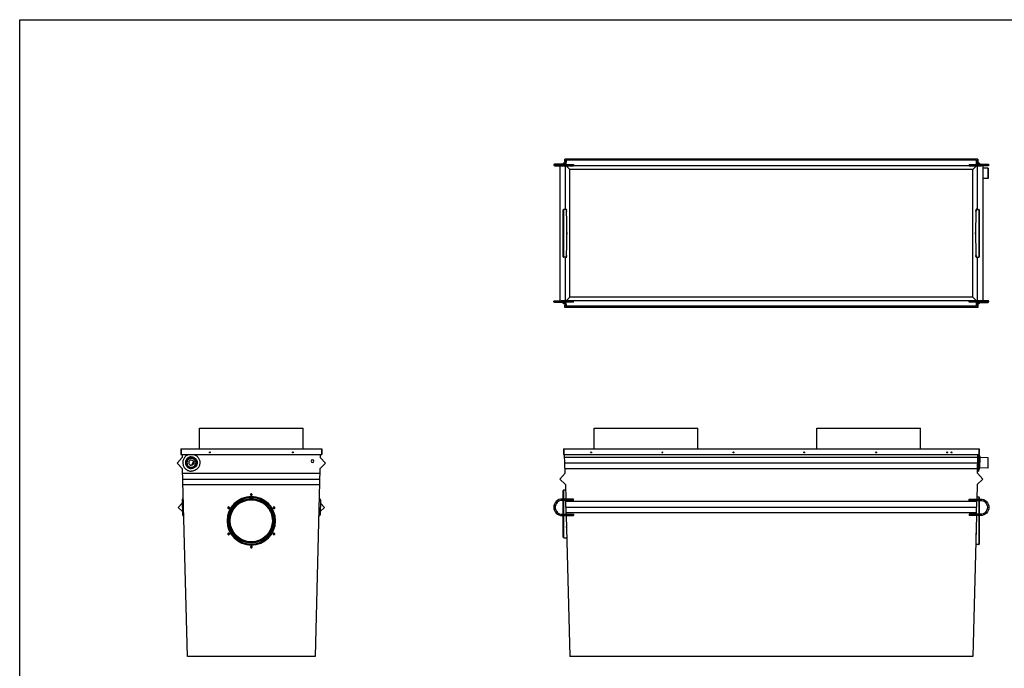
# Model space of a CAD drawing. Header units: millimetres. Extents: x 0 to 559, y 0 to 432.
# Tile 2 of 3: x 0 to 356, y 197 to 432. Entities that reach past the tile are written whole.
import ezdxf

# ---------------------------------------------------------------- set-up
doc = ezdxf.new("R2010")
doc.units = ezdxf.units.MM
doc.header["$LTSCALE"] = 30.734
doc.layers.get('0').update_dxf_attribs({"linetype": 'CONTINUOUS'})
doc.layers.add('AXES_REF', color=7, linetype='CONTINUOUS')

msp = doc.modelspace()

# ---------------------------------------------------------------- linework, layer by layer
at = {"color": 7, "linetype": 'Continuous'}
for p, q in [((0, 0), (0, 431.8)), ((0, 431.8), (558.8, 431.8)), ((197.08, 381.39), (197.02, 379.6)), ((197.12, 379.6), (197.08, 381.39)), ((346.31, 381.39), (197.08, 381.39)), ((197.5, 380.97), (197.45, 379.45)), ((197.54, 379.45), (197.5, 380.97)), ((345.9, 380.97), (197.5, 380.97)), ((345.86, 379.45), (345.9, 380.97)), ((345.9, 380.97), (345.94, 379.45)), ((346.27, 379.6), (346.31, 381.39)), ((346.31, 381.39), (346.37, 379.6)), ((195.28, 378.96), (195.28, 330.19)), ((195.89, 379.6), (195.72, 379.6)), ((196.07, 379.6), (195.89, 379.6)), ((197.46, 379.6), (196.07, 379.6)), ((196.07, 379.45), (200.2, 379.45)), ((196.07, 378.95), (200.2, 378.95)), ((196.7, 380.05), (196.55, 379.9)), ((196.55, 379.6), (196.55, 379.9)), ((196.7, 380.05), (197.04, 380.05)), ((196.7, 379.6), (196.7, 379.9)), ((196.7, 379.9), (197.03, 379.9)), ((197.28, 363.2), (197.28, 378.95)), ((197.57, 378.95), (198.91, 377.61)), ((198.91, 331.53), (198.91, 377.61)), ((344.49, 377.61), (198.91, 377.61)), ((200.2, 379.45), (200.2, 378.95)), ((343.2, 378.97), (200.2, 378.97)), ((343.2, 379.45), (347.32, 379.45)), ((343.2, 379.45), (343.2, 378.95)), ((343.2, 378.95), (347.32, 378.95)), ((345.83, 378.95), (344.49, 377.61)), ((344.49, 331.53), (344.49, 377.61)), ((347.32, 379.6), (345.94, 379.6)), ((346.11, 378.95), (346.11, 363.2)), ((346.35, 380.05), (346.7, 380.05)), ((346.36, 379.9), (346.7, 379.9)), ((346.85, 379.9), (346.7, 380.05)), ((346.7, 379.9), (346.7, 379.6)), ((346.85, 379.9), (346.85, 379.6)), ((347.32, 379.6), (347.5, 379.6)), ((347.5, 379.6), (347.67, 379.6)), ((348.11, 378.96), (348.11, 330.19)), ((196.5, 346.1), (196.5, 363.05)), ((346.82, 363.05), (346.82, 346.1)), ((197.65, 362.58), (197.65, 362.98)), ((197.69, 362.98), (197.65, 362.98)), ((197.65, 362.58), (197.69, 362.58)), ((345.67, 362.98), (345.64, 362.98)), ((345.64, 362.58), (345.67, 362.58)), ((345.67, 362.98), (345.67, 362.58)), ((197.28, 330.19), (197.28, 345.95)), ((197.65, 346.17), (197.65, 346.57)), ((197.69, 346.57), (197.65, 346.57)), ((197.65, 346.17), (197.69, 346.17)), ((345.67, 346.57), (345.64, 346.57)), ((345.64, 346.17), (345.67, 346.17)), ((345.67, 346.57), (345.67, 346.17)), ((346.11, 345.95), (346.11, 330.19)), ((197.57, 330.19), (198.91, 331.53)), ((344.49, 331.53), (198.91, 331.53)), ((345.83, 330.19), (344.49, 331.53)), ((195.89, 329.55), (195.72, 329.55)), ((196.07, 329.55), (195.89, 329.55)), ((200.2, 330.19), (196.07, 330.19)), ((200.2, 329.69), (196.07, 329.69)), ((196.07, 329.55), (197.46, 329.55)), ((196.55, 329.25), (196.55, 329.55)), ((196.55, 329.25), (196.7, 329.1)), ((196.7, 329.25), (196.7, 329.55)), ((197.03, 329.25), (196.7, 329.25)), ((197.04, 329.1), (196.7, 329.1)), ((197.02, 329.55), (197.08, 327.75)), ((197.08, 327.75), (197.12, 329.55)), ((346.31, 327.75), (197.08, 327.75)), ((197.45, 329.69), (197.5, 328.17)), ((197.5, 328.17), (197.54, 329.69)), ((345.9, 328.17), (197.5, 328.17)), ((200.2, 329.69), (200.2, 330.19)), ((343.2, 330.18), (200.2, 330.18)), ((347.32, 330.19), (343.2, 330.19)), ((343.2, 329.69), (343.2, 330.19)), ((347.32, 329.69), (343.2, 329.69)), ((345.9, 328.17), (345.86, 329.69)), ((345.94, 329.69), (345.9, 328.17)), ((345.94, 329.55), (347.32, 329.55)), ((346.31, 327.75), (346.27, 329.55)), ((346.37, 329.55), (346.31, 327.75)), ((346.7, 329.1), (346.35, 329.1)), ((346.7, 329.25), (346.36, 329.25)), ((346.7, 329.55), (346.7, 329.25)), ((346.7, 329.1), (346.85, 329.25)), ((346.85, 329.55), (346.85, 329.25)), ((347.32, 329.55), (347.5, 329.55)), ((347.5, 329.55), (347.67, 329.55)), ((58.24, 276.61), (58.24, 274.61)), ((58.24, 276.61), (109.19, 276.61)), ((58.24, 274.61), (109.19, 274.61)), ((58.39, 276.61), (58.39, 274.61)), ((58.77, 274.61), (58.79, 273.56)), ((108.67, 274.61), (108.64, 273.56)), ((109.04, 276.61), (109.04, 274.61)), ((109.19, 276.61), (109.19, 274.61)), ((196.55, 276.61), (196.55, 274.61)), ((196.55, 276.61), (346.85, 276.61)), ((196.55, 274.61), (346.85, 274.61)), ((196.7, 276.61), (196.7, 274.61)), ((197.17, 267.81), (196.99, 274.61)), ((346.22, 267.81), (346.4, 274.61)), ((346.7, 274.61), (346.55, 268.57)), ((346.7, 276.61), (346.7, 274.61)), ((346.76, 274.61), (347.07, 273.81)), ((346.85, 276.61), (346.85, 274.61)), ((56.9, 271.46), (58.79, 273.56)), ((58.9, 269.46), (56.9, 271.46)), ((110.54, 271.46), (108.53, 269.46)), ((108.64, 273.56), (110.54, 271.46)), ((346.37, 273.56), (197.02, 273.56)), ((346.31, 271.46), (197.08, 271.46)), ((347.07, 273.81), (346.96, 269.49)), ((60.68, 201.61), (58.9, 269.46)), ((58.94, 267.81), (108.49, 267.81)), ((108.53, 269.46), (106.76, 201.61)), ((195.28, 265.71), (197.17, 267.81)), ((346.26, 269.46), (197.13, 269.46)), ((348.11, 265.71), (346.22, 267.81)), ((346.24, 268.65), (346.55, 268.57)), ((346.55, 268.57), (346.96, 269.49)), ((59, 265.71), (108.44, 265.71)), ((59.05, 263.71), (108.38, 263.71)), ((197.28, 263.71), (195.28, 265.71)), ((197.28, 263.71), (197.42, 258.5)), ((346.11, 263.71), (345.98, 258.5)), ((346.11, 263.71), (348.11, 265.71)), ((196.5, 258.5), (196.5, 261.61)), ((197.33, 261.76), (196.65, 261.76)), ((57.32, 255.46), (58.73, 257.02)), ((58.69, 258.25), (58.84, 252.75)), ((108.74, 258.25), (108.6, 252.75)), ((108.71, 257.02), (110.12, 255.46)), ((200.2, 258.5), (196.07, 258.5)), ((200.2, 258), (196.07, 258)), ((196.5, 253), (196.5, 258)), ((197.56, 253), (197.43, 258)), ((345.95, 257.56), (197.44, 257.56)), ((200.2, 258), (200.2, 258.5)), ((343.2, 258.5), (347.32, 258.5)), ((343.2, 258), (343.2, 258.5)), ((343.2, 258), (347.32, 258)), ((345.83, 253), (345.96, 258)), ((346, 259.26), (346.67, 259.26)), ((346.82, 259.11), (346.82, 258.5)), ((346.82, 258), (346.82, 253)), ((58.81, 253.97), (57.32, 255.46)), ((110.12, 255.46), (108.63, 253.97)), ((196.07, 253), (200.2, 253)), ((345.9, 255.46), (197.5, 255.46)), ((345.84, 253.46), (197.55, 253.46)), ((200.2, 253), (200.2, 252.5)), ((347.32, 253), (343.2, 253)), ((343.2, 253), (343.2, 252.5)), ((196.07, 252.5), (200.2, 252.5)), ((196.5, 244.66), (196.5, 252.5)), ((197.57, 252.5), (198.91, 201.61)), ((347.32, 252.5), (343.2, 252.5)), ((345.82, 252.5), (344.49, 201.61)), ((346.82, 252.5), (346.82, 242.16)), ((197.65, 248.2), (197.65, 248.6)), ((197.69, 248.2), (197.65, 248.2)), ((345.64, 245.7), (345.67, 245.7)), ((345.67, 246.1), (345.67, 245.7)), ((196.65, 244.51), (197.78, 244.51)), ((346.67, 242.01), (345.54, 242.01)), ((106.76, 201.61), (60.68, 201.61)), ((344.49, 201.61), (198.91, 201.61))]:
    msp.add_line(p, q, dxfattribs=at)
at = {"color": 9, "linetype": 'Continuous'}
for p, q in [((196.07, 378.95), (196.07, 379.6)), ((347.32, 378.95), (347.32, 379.6)), ((196.65, 345.95), (196.65, 363.2)), ((346.67, 363.2), (346.67, 345.95)), ((196.07, 329.55), (196.07, 330.19)), ((347.32, 329.55), (347.32, 330.19)), ((196.65, 258.5), (196.65, 261.76)), ((196.07, 258), (196.07, 258.5)), ((196.65, 253), (196.65, 258)), ((346.67, 259.26), (346.67, 258.5)), ((346.67, 258), (346.67, 253)), ((347.32, 258), (347.32, 258.5)), ((196.07, 253), (196.07, 252.5)), ((347.32, 253), (347.32, 252.5)), ((196.65, 244.51), (196.65, 252.5)), ((346.67, 252.5), (346.67, 242.01))]:
    msp.add_line(p, q, dxfattribs=at)
at = {"color": 7, "linetype": 'Continuous'}
for centre, radius in [((83.72, 260.11), 0.2), ((83.72, 250.64), 8.62), ((83.72, 250.64), 7.8), ((75.51, 255.38), 0.2), ((91.92, 255.38), 0.2), ((75.51, 245.9), 0.2), ((91.92, 245.9), 0.2), ((83.72, 241.16), 0.2)]:
    msp.add_circle(centre, radius, dxfattribs=at)
at = {"color": 9, "linetype": 'Continuous'}
for radius in [8.47, 8.02, 7.87]:
    msp.add_circle((83.72, 250.64), radius, dxfattribs=at)
at = {"color": 7, "linetype": 'Continuous'}
for centre, radius, start, end in [((196.07, 483.3), 104.35, 269.7882, 270.0003), ((196.07, 483.39), 103.94, 269.7984, 270.0003), ((347.32, 483.39), 103.94, 269.9997, 270.2016), ((347.32, 483.3), 104.35, 269.9997, 270.2118), ((196.65, 363.05), 0.15, 90, 180), ((346.67, 363.05), 0.15, 0, 90), ((196.65, 346.1), 0.15, 180, 270), ((346.67, 346.1), 0.15, 270, 360), ((196.07, 225.84), 104.35, 89.9997, 90.2118), ((196.07, 225.75), 103.94, 89.9997, 90.2016), ((347.32, 225.84), 104.35, 89.7882, 90.0003), ((347.32, 225.75), 103.94, 89.7984, 90.0003), ((66.97, 269.26), 5, 145.0068, 162.8371), ((196.65, 261.61), 0.15, 90, 180), ((58.94, 258.25), 0.25, 1.5, 181.5), ((108.49, 258.25), 0.25, 358.5, 178.5), ((346.67, 259.11), 0.15, 0, 90), ((59.09, 252.75), 0.25, 181.5, 1.5), ((108.35, 252.75), 0.25, 178.5, 358.5), ((196.65, 244.66), 0.15, 180, 270), ((346.67, 242.16), 0.15, 270, 360)]:
    msp.add_arc(centre, radius, start, end, dxfattribs=at)
for points, knots in [([(193.8, 379.56), (193.69, 379.56), (193.52, 379.54), (193.23, 379.55), (193.07, 379.38), (193.07, 379.27)], [0, 0, 0, 0, 0.386148, 0.622829, 1, 1, 1, 1]), ([(193.07, 379.27), (193.08, 379.2), (193.12, 379.08), (193.3, 379.01), (193.53, 379), (193.71, 378.99), (193.83, 378.98)], [0, 0, 0, 0, 0.240767, 0.383563, 0.616968, 1, 1, 1, 1]), ([(193.41, 379.51), (193.36, 379.54), (193.84, 379.43), (194.07, 379.5), (194.9, 379.45), (195.41, 379.45), (195.7, 379.45)], [0, 0, 0, 0, 0.072559, 0.293757, 0.615566, 1, 1, 1, 1]), ([(195.72, 379.6), (195.53, 379.59), (194.89, 379.59), (194.25, 379.58), (193.8, 379.56)], [0, 0, 0, 0, 0.292384, 1, 1, 1, 1]), ([(193.83, 378.98), (193.95, 378.98), (194.57, 378.96), (195.19, 378.95), (195.68, 378.95)], [0, 0, 0, 0, 0.19913, 1, 1, 1, 1]), ([(347.67, 379.6), (347.86, 379.59), (348.5, 379.59), (349.14, 379.58), (349.59, 379.56)], [0, 0, 0, 0, 0.292384, 1, 1, 1, 1]), ([(349.98, 379.51), (350.03, 379.54), (349.55, 379.43), (349.32, 379.5), (348.49, 379.45), (347.98, 379.45), (347.69, 379.45)], [0, 0, 0, 0, 0.072559, 0.293757, 0.615566, 1, 1, 1, 1]), ([(349.56, 378.98), (349.44, 378.98), (348.82, 378.96), (348.2, 378.95), (347.71, 378.95)], [0, 0, 0, 0, 0.19913, 1, 1, 1, 1]), ([(350.32, 379.27), (350.31, 379.2), (350.27, 379.08), (350.09, 379.01), (349.86, 379), (349.68, 378.99), (349.56, 378.98)], [0, 0, 0, 0, 0.240767, 0.383563, 0.616968, 1, 1, 1, 1]), ([(349.59, 379.56), (349.7, 379.56), (349.88, 379.54), (350.16, 379.55), (350.32, 379.38), (350.32, 379.27)], [0, 0, 0, 0, 0.386148, 0.622829, 1, 1, 1, 1]), ([(193.07, 329.87), (193.08, 329.94), (193.12, 330.07), (193.3, 330.14), (193.53, 330.15), (193.71, 330.16), (193.83, 330.16)], [0, 0, 0, 0, 0.240767, 0.383563, 0.616968, 1, 1, 1, 1]), ([(193.8, 329.58), (193.69, 329.58), (193.52, 329.6), (193.23, 329.59), (193.07, 329.76), (193.07, 329.87)], [0, 0, 0, 0, 0.386148, 0.622829, 1, 1, 1, 1]), ([(193.41, 329.63), (193.36, 329.61), (193.84, 329.71), (194.07, 329.64), (194.9, 329.7), (195.41, 329.69), (195.7, 329.69)], [0, 0, 0, 0, 0.072559, 0.293757, 0.615566, 1, 1, 1, 1]), ([(195.72, 329.55), (195.53, 329.55), (194.89, 329.55), (194.25, 329.56), (193.8, 329.58)], [0, 0, 0, 0, 0.292384, 1, 1, 1, 1]), ([(193.83, 330.16), (193.95, 330.17), (194.57, 330.19), (195.19, 330.19), (195.68, 330.19)], [0, 0, 0, 0, 0.19913, 1, 1, 1, 1]), ([(347.67, 329.55), (347.86, 329.55), (348.5, 329.55), (349.14, 329.56), (349.59, 329.58)], [0, 0, 0, 0, 0.292384, 1, 1, 1, 1]), ([(349.98, 329.63), (350.03, 329.61), (349.55, 329.71), (349.32, 329.64), (348.49, 329.7), (347.98, 329.69), (347.69, 329.69)], [0, 0, 0, 0, 0.072559, 0.293757, 0.615566, 1, 1, 1, 1]), ([(349.56, 330.16), (349.44, 330.17), (348.82, 330.19), (348.2, 330.19), (347.71, 330.19)], [0, 0, 0, 0, 0.19913, 1, 1, 1, 1]), ([(350.32, 329.87), (350.31, 329.94), (350.27, 330.07), (350.09, 330.14), (349.86, 330.15), (349.68, 330.16), (349.56, 330.16)], [0, 0, 0, 0, 0.240767, 0.383563, 0.616968, 1, 1, 1, 1]), ([(349.59, 329.58), (349.7, 329.58), (349.88, 329.6), (350.16, 329.59), (350.32, 329.76), (350.32, 329.87)], [0, 0, 0, 0, 0.386148, 0.622829, 1, 1, 1, 1]), ([(61.13, 274.61), (60.78, 274.51), (60.12, 274.17), (59.37, 273.34), (58.95, 272.31), (58.92, 271.19), (59.27, 270.13), (59.98, 269.26), (60.94, 268.7), (61.68, 268.57), (62.04, 268.57)], [0, 0, 0, 0, 0.125015, 0.250015, 0.375002, 0.499982, 0.624967, 0.749965, 0.874978, 1, 1, 1, 1]), ([(62.95, 274.61), (63.3, 274.51), (63.96, 274.17), (64.71, 273.34), (65.13, 272.31), (65.16, 271.19), (64.81, 270.13), (64.1, 269.26), (63.14, 268.7), (62.4, 268.57), (62.04, 268.57)], [0, 0, 0, 0, 0.125015, 0.250015, 0.375002, 0.499982, 0.624967, 0.749965, 0.874978, 1, 1, 1, 1]), ([(62.04, 273.81), (61.76, 273.81), (61.19, 273.7), (60.47, 273.22), (59.99, 272.5), (59.82, 271.65), (59.99, 270.8), (60.47, 270.08), (61.19, 269.6), (61.76, 269.49), (62.04, 269.49)], [0, 0, 0, 0, 0.12502, 0.250028, 0.37502, 0.5, 0.62498, 0.749972, 0.87498, 1, 1, 1, 1]), ([(62.04, 273.57), (61.7, 273.57), (61.01, 273.38), (60.27, 272.62), (60.03, 271.58), (60.24, 270.9), (60.43, 270.61)], [0, 0, 0, 0, 0.250046, 0.500054, 0.750026, 1, 1, 1, 1]), ([(62.04, 272.62), (61.92, 272.62), (61.67, 272.57), (61.35, 272.36), (61.14, 272.05), (61.09, 271.8), (61.09, 271.67)], [0, 0, 0, 0, 0.25004, 0.500056, 0.75004, 1, 1, 1, 1]), ([(61.09, 271.67), (61.09, 271.55), (61.14, 271.3), (61.35, 270.99), (61.67, 270.78), (61.92, 270.73), (62.04, 270.73)], [0, 0, 0, 0, 0.24996, 0.499944, 0.749961, 1, 1, 1, 1]), ([(61.09, 271.67), (61.09, 271.55), (61.14, 271.3), (61.35, 270.99), (61.67, 270.77), (61.92, 270.72), (62.04, 270.72)], [0, 0, 0, 0, 0.24996, 0.499944, 0.74996, 1, 1, 1, 1]), ([(62.04, 273.81), (62.32, 273.81), (62.89, 273.7), (63.61, 273.22), (64.09, 272.5), (64.26, 271.65), (64.09, 270.8), (63.61, 270.08), (62.89, 269.6), (62.32, 269.49), (62.04, 269.49)], [0, 0, 0, 0, 0.12502, 0.250028, 0.37502, 0.5, 0.62498, 0.749972, 0.87498, 1, 1, 1, 1]), ([(62.04, 273.57), (62.38, 273.57), (63.07, 273.38), (63.81, 272.62), (64.05, 271.58), (63.84, 270.9), (63.65, 270.61)], [0, 0, 0, 0, 0.250046, 0.500054, 0.750026, 1, 1, 1, 1]), ([(62.04, 272.62), (62.16, 272.62), (62.41, 272.57), (62.73, 272.36), (62.94, 272.05), (62.99, 271.8), (62.99, 271.67)], [0, 0, 0, 0, 0.25004, 0.500056, 0.75004, 1, 1, 1, 1]), ([(62.99, 271.67), (62.99, 271.55), (62.94, 271.3), (62.73, 270.99), (62.41, 270.78), (62.16, 270.73), (62.04, 270.73)], [0, 0, 0, 0, 0.24996, 0.499944, 0.749961, 1, 1, 1, 1]), ([(62.99, 271.67), (62.99, 271.55), (62.94, 271.3), (62.73, 270.99), (62.41, 270.77), (62.16, 270.72), (62.04, 270.72)], [0, 0, 0, 0, 0.24996, 0.499944, 0.74996, 1, 1, 1, 1]), ([(196.07, 258.5), (195.31, 258.5), (193.71, 257.85), (192.75, 255.5), (193.71, 253.15), (195.31, 252.5), (196.07, 252.5)], [0, 0, 0, 0, 0.250027, 0.5, 0.749973, 1, 1, 1, 1]), ([(196.07, 258), (195.43, 258), (194.1, 257.46), (193.3, 255.5), (194.1, 253.54), (195.43, 253), (196.07, 253)], [0, 0, 0, 0, 0.250027, 0.5, 0.749973, 1, 1, 1, 1]), ([(347.32, 258.5), (348.09, 258.5), (349.68, 257.85), (350.64, 255.5), (349.68, 253.15), (348.09, 252.5), (347.32, 252.5)], [0, 0, 0, 0, 0.250027, 0.5, 0.749973, 1, 1, 1, 1]), ([(347.32, 258), (347.96, 258), (349.29, 257.46), (350.09, 255.5), (349.29, 253.54), (347.96, 253), (347.32, 253)], [0, 0, 0, 0, 0.250027, 0.5, 0.749973, 1, 1, 1, 1])]:
    msp.add_open_spline(points, degree=3, knots=knots, dxfattribs=at)
at = {"layer": 'AXES_REF', "color": 7, "linetype": 'Continuous'}
for p, q in [((350.07, 378.12), (348.11, 378.12)), ((350.07, 374.37), (348.11, 374.37)), ((197.6, 363.2), (196.65, 363.2)), ((345.73, 363.2), (346.67, 363.2)), ((197.64, 362.74), (197.64, 362.77)), ((197.6, 345.95), (196.65, 345.95)), ((345.69, 346.4), (345.69, 346.38)), ((345.73, 345.95), (346.67, 345.95)), ((64.97, 276.61), (64.97, 284.11)), ((64.97, 284.11), (102.47, 284.11)), ((102.47, 276.61), (102.47, 284.11)), ((207.65, 276.61), (207.65, 284.11)), ((207.65, 284.11), (245.15, 284.11)), ((245.15, 276.61), (245.15, 284.11)), ((288.1, 276.61), (288.1, 284.11)), ((288.1, 284.11), (325.6, 284.11)), ((325.6, 276.61), (325.6, 284.11)), ((350.12, 273.44), (347.06, 273.52)), ((350.02, 269.69), (350.12, 273.44)), ((350.02, 269.69), (346.97, 269.77))]:
    msp.add_line(p, q, dxfattribs=at)
for centre, radius in [((68.72, 275.36), 0.163), ((98.72, 275.36), 0.163), ((206.55, 275.36), 0.163), ((232.3, 275.36), 0.163), ((258.05, 275.36), 0.163), ((283.55, 275.36), 0.163), ((309.55, 275.36), 0.163), ((335.3, 275.36), 0.163), ((336.85, 275.36), 0.163), ((83.72, 250.64), 7.62)]:
    msp.add_circle(centre, radius, dxfattribs=at)
for centre, radius, start, end in [((199.34, 362.94), 1.84, 171.3111, 171.8802), ((189.29, 362.25), 8.36, 4.8511, 4.9861), ((185.92, 361.97), 11.74, 3.8687, 4.8033), ((178.18, 361.45), 19.5, 3.3395, 3.8019), ((172.25, 361.1), 25.44, 3.1089, 3.3069), ((190.99, 362.83), 6.7, 0.8554, 1.2894), ((187.61, 362.78), 10.07, 0.0006, 0.8475), ((187.56, 362.78), 10.13, 359.6892, 359.9972), ((187.92, 362.78), 9.77, 359.1448, 359.6989), ((190.99, 362.73), 6.7, 358.7106, 359.1446), ((352.34, 362.83), 6.7, 178.7106, 179.1446), ((355.4, 362.78), 9.77, 179.1448, 179.6989), ((355.77, 362.78), 10.13, 179.6892, 179.9972), ((355.71, 362.78), 10.07, 180.0006, 180.8475), ((352.34, 362.73), 6.7, 180.8554, 181.2894), ((371.07, 361.1), 25.44, 176.6931, 176.8911), ((365.15, 361.45), 19.5, 176.1981, 176.6605), ((357.71, 361.95), 12.06, 175.2033, 176.2401), ((207.93, 354.57), 10.13, 179.6892, 179.9972), ((207.87, 354.57), 10.07, 180.0006, 180.8475), ((187.74, 354.57), 10.07, 0.0006, 0.8475), ((187.68, 354.57), 10.13, 359.6892, 359.9972), ((355.64, 354.57), 10.13, 179.6892, 179.9972), ((355.59, 354.57), 10.07, 180.0006, 180.8475), ((335.45, 354.57), 10.07, 0.0006, 0.8475), ((335.4, 354.57), 10.13, 359.6892, 359.9972), ((185.61, 347.2), 12.06, 355.2033, 356.2401), ((178.18, 347.7), 19.5, 356.1981, 356.6605), ((172.25, 348.05), 25.44, 356.6931, 356.8911), ((190.99, 346.42), 6.7, 0.8554, 1.2894), ((187.61, 346.37), 10.07, 0.0006, 0.8475), ((187.56, 346.37), 10.13, 359.6892, 359.9972), ((187.92, 346.36), 9.77, 359.1448, 359.6989), ((190.99, 346.32), 6.7, 358.7106, 359.1446), ((352.34, 346.42), 6.7, 178.7106, 179.1446), ((355.4, 346.37), 9.77, 179.1448, 179.6989), ((355.77, 346.37), 10.13, 179.6892, 179.9972), ((355.71, 346.37), 10.07, 180.0006, 180.8475), ((352.34, 346.32), 6.7, 180.8554, 181.2894), ((371.07, 348.05), 25.44, 183.1089, 183.3069), ((365.15, 347.7), 19.5, 183.3395, 183.8019), ((357.4, 347.17), 11.74, 183.8687, 184.8033), ((354.04, 346.89), 8.36, 184.8511, 184.9861), ((343.99, 346.2), 1.84, 351.311, 351.8802), ((105.83, 272.19), 0.525, 0.0247, 179.9753), ((105.83, 272.19), 0.525, 180.0247, 359.9753), ((83.72, 250.62), 8.77, 89.991, 179.9894), ((83.72, 250.62), 8.77, 0.0106, 90.009), ((83.72, 250.62), 8.77, 180.0106, 270.009), ((83.72, 250.62), 8.77, 269.991, 359.9894)]:
    msp.add_arc(centre, radius, start, end, dxfattribs=at)
for points, knots in [([(350.02, 376.25), (350.02, 376.37), (350.02, 376.61), (350.02, 376.96), (350.03, 377.28), (350.03, 377.56), (350.04, 377.76), (350.05, 377.9), (350.05, 377.98), (350.05, 378.04), (350.06, 378.08), (350.06, 378.11), (350.07, 378.12), (350.07, 378.12)], [0, 0, 0, 0, 0.19484, 0.382186, 0.554864, 0.706235, 0.830499, 0.880931, 0.922899, 0.956005, 0.979947, 0.99455, 1, 1, 1, 1]), ([(350.07, 377.84), (350.07, 377.84), (350.06, 377.83), (350.06, 377.81), (350.06, 377.77), (350.05, 377.72), (350.05, 377.65), (350.04, 377.54), (350.04, 377.36), (350.03, 377.12), (350.03, 376.85), (350.03, 376.56), (350.03, 376.35), (350.03, 376.25)], [0, 0, 0, 0, 0.005448, 0.020051, 0.043995, 0.0771, 0.119067, 0.169501, 0.293764, 0.445136, 0.617814, 0.805159, 1, 1, 1, 1]), ([(350.07, 378.12), (350.07, 378.12), (350.08, 378.11), (350.08, 378.08), (350.08, 378.04), (350.09, 377.98), (350.09, 377.9), (350.1, 377.76), (350.1, 377.56), (350.11, 377.28), (350.11, 376.96), (350.12, 376.61), (350.12, 376.37), (350.12, 376.25)], [0, 0, 0, 0, 0.00545, 0.020053, 0.043995, 0.077101, 0.119069, 0.169501, 0.293765, 0.445136, 0.617814, 0.80516, 1, 1, 1, 1]), ([(350.11, 376.25), (350.11, 376.35), (350.11, 376.56), (350.11, 376.85), (350.1, 377.12), (350.1, 377.36), (350.09, 377.54), (350.09, 377.65), (350.09, 377.72), (350.08, 377.77), (350.08, 377.81), (350.07, 377.83), (350.07, 377.84), (350.07, 377.84)], [0, 0, 0, 0, 0.194841, 0.382186, 0.554864, 0.706236, 0.830499, 0.880933, 0.9229, 0.956005, 0.979949, 0.994552, 1, 1, 1, 1]), ([(350.07, 374.37), (350.07, 374.37), (350.06, 374.39), (350.06, 374.41), (350.05, 374.46), (350.05, 374.52), (350.05, 374.6), (350.04, 374.74), (350.03, 374.94), (350.03, 375.22), (350.02, 375.54), (350.02, 375.89), (350.02, 376.13), (350.02, 376.25)], [0, 0, 0, 0, 0.00545, 0.020053, 0.043995, 0.077101, 0.119069, 0.169501, 0.293765, 0.445136, 0.617814, 0.80516, 1, 1, 1, 1]), ([(350.03, 376.25), (350.03, 376.15), (350.03, 375.94), (350.03, 375.65), (350.03, 375.38), (350.04, 375.14), (350.04, 374.96), (350.05, 374.85), (350.05, 374.78), (350.06, 374.73), (350.06, 374.69), (350.06, 374.67), (350.07, 374.65), (350.07, 374.65)], [0, 0, 0, 0, 0.194841, 0.382186, 0.554864, 0.706236, 0.830499, 0.880933, 0.9229, 0.956005, 0.979949, 0.994552, 1, 1, 1, 1]), ([(350.12, 376.25), (350.12, 376.13), (350.12, 375.89), (350.11, 375.54), (350.11, 375.22), (350.1, 374.94), (350.1, 374.74), (350.09, 374.6), (350.09, 374.52), (350.08, 374.46), (350.08, 374.41), (350.08, 374.39), (350.07, 374.37), (350.07, 374.37)], [0, 0, 0, 0, 0.19484, 0.382186, 0.554864, 0.706235, 0.830499, 0.880931, 0.922899, 0.956005, 0.979947, 0.99455, 1, 1, 1, 1]), ([(350.07, 374.65), (350.07, 374.65), (350.07, 374.67), (350.08, 374.69), (350.08, 374.73), (350.09, 374.78), (350.09, 374.85), (350.09, 374.96), (350.1, 375.14), (350.1, 375.38), (350.11, 375.65), (350.11, 375.94), (350.11, 376.15), (350.11, 376.25)], [0, 0, 0, 0, 0.005448, 0.020051, 0.043995, 0.0771, 0.119067, 0.169501, 0.293764, 0.445136, 0.617814, 0.805159, 1, 1, 1, 1]), ([(197.56, 363.35), (197.54, 363.35), (197.53, 363.29), (197.52, 363.25), (197.52, 363.22)], [0, 0, 0, 0, 0.278083, 1, 1, 1, 1]), ([(197.59, 363.25), (197.59, 363.27), (197.58, 363.3), (197.57, 363.35), (197.56, 363.35)], [0, 0, 0, 0, 0.71562, 1, 1, 1, 1]), ([(197.68, 363.08), (197.67, 363.08), (197.69, 363.02), (197.68, 363), (197.68, 362.98)], [0, 0, 0, 0, 0.255306, 1, 1, 1, 1]), ([(197.68, 363.07), (197.68, 363.07), (197.68, 363.08), (197.68, 363.08), (197.68, 363.08)], [0, 0, 0, 0, 0.721924, 1, 1, 1, 1]), ([(197.69, 363.04), (197.68, 363.05), (197.68, 363.06), (197.68, 363.07), (197.68, 363.07)], [0, 0, 0, 0, 0.625439, 1, 1, 1, 1]), ([(197.69, 362.98), (197.69, 362.99), (197.69, 363.01), (197.69, 363.03), (197.69, 363.04)], [0, 0, 0, 0, 0.548939, 1, 1, 1, 1]), ([(345.65, 363.08), (345.64, 363.08), (345.65, 363.02), (345.64, 363), (345.64, 362.98)], [0, 0, 0, 0, 0.255306, 1, 1, 1, 1]), ([(345.65, 363.07), (345.65, 363.07), (345.65, 363.08), (345.65, 363.08), (345.65, 363.08)], [0, 0, 0, 0, 0.721924, 1, 1, 1, 1]), ([(345.65, 363.04), (345.65, 363.05), (345.65, 363.06), (345.65, 363.07), (345.65, 363.07)], [0, 0, 0, 0, 0.625439, 1, 1, 1, 1]), ([(345.65, 362.98), (345.65, 362.99), (345.65, 363.01), (345.65, 363.03), (345.65, 363.04)], [0, 0, 0, 0, 0.548939, 1, 1, 1, 1]), ([(345.77, 363.35), (345.75, 363.35), (345.74, 363.27), (345.73, 363.23), (345.73, 363.2)], [0, 0, 0, 0, 0.274051, 1, 1, 1, 1]), ([(345.8, 363.25), (345.8, 363.27), (345.79, 363.3), (345.78, 363.35), (345.77, 363.35)], [0, 0, 0, 0, 0.71562, 1, 1, 1, 1]), ([(345.81, 363.2), (345.81, 363.21), (345.81, 363.23), (345.8, 363.24), (345.8, 363.25)], [0, 0, 0, 0, 0.52306, 1, 1, 1, 1]), ([(197.79, 354.87), (197.79, 355.65), (197.77, 358.19), (197.75, 360.73), (197.66, 362.48)], [0, 0, 0, 0, 0.308278, 1, 1, 1, 1]), ([(197.68, 362.48), (197.69, 362.48), (197.68, 362.53), (197.69, 362.55), (197.69, 362.58)], [0, 0, 0, 0, 0.255306, 1, 1, 1, 1]), ([(197.68, 362.58), (197.68, 362.57), (197.68, 362.55), (197.68, 362.53), (197.68, 362.52)], [0, 0, 0, 0, 0.548939, 1, 1, 1, 1]), ([(197.68, 362.52), (197.68, 362.51), (197.68, 362.5), (197.68, 362.49), (197.68, 362.48)], [0, 0, 0, 0, 0.625439, 1, 1, 1, 1]), ([(197.68, 362.48), (197.68, 362.48), (197.68, 362.48), (197.68, 362.48), (197.68, 362.48)], [0, 0, 0, 0, 0.721924, 1, 1, 1, 1]), ([(345.67, 362.48), (345.65, 362.04), (345.56, 359.51), (345.54, 356.97), (345.54, 354.87)], [0, 0, 0, 0, 0.172751, 1, 1, 1, 1]), ([(345.64, 362.58), (345.64, 362.57), (345.64, 362.55), (345.64, 362.53), (345.64, 362.52)], [0, 0, 0, 0, 0.548939, 1, 1, 1, 1]), ([(345.65, 362.48), (345.65, 362.48), (345.64, 362.53), (345.65, 362.55), (345.65, 362.58)], [0, 0, 0, 0, 0.255306, 1, 1, 1, 1]), ([(345.64, 362.52), (345.64, 362.51), (345.64, 362.5), (345.64, 362.49), (345.64, 362.48)], [0, 0, 0, 0, 0.625439, 1, 1, 1, 1]), ([(345.64, 362.48), (345.64, 362.48), (345.64, 362.48), (345.64, 362.48), (345.65, 362.48)], [0, 0, 0, 0, 0.721924, 1, 1, 1, 1]), ([(197.66, 346.67), (197.68, 347.1), (197.77, 349.64), (197.78, 352.17), (197.79, 354.27)], [0, 0, 0, 0, 0.172751, 1, 1, 1, 1]), ([(197.81, 354.87), (197.78, 354.87), (197.82, 354.74), (197.8, 354.69), (197.8, 354.63)], [0, 0, 0, 0, 0.283045, 1, 1, 1, 1]), ([(197.81, 354.27), (197.83, 354.27), (197.79, 354.41), (197.81, 354.46), (197.81, 354.52)], [0, 0, 0, 0, 0.283045, 1, 1, 1, 1]), ([(197.8, 354.42), (197.8, 354.39), (197.8, 354.34), (197.8, 354.29), (197.8, 354.28)], [0, 0, 0, 0, 0.663022, 1, 1, 1, 1]), ([(197.8, 354.28), (197.8, 354.28), (197.8, 354.28), (197.8, 354.27), (197.81, 354.27)], [0, 0, 0, 0, 0.721924, 1, 1, 1, 1]), ([(197.81, 354.72), (197.81, 354.75), (197.81, 354.8), (197.81, 354.85), (197.81, 354.87)], [0, 0, 0, 0, 0.663022, 1, 1, 1, 1]), ([(197.81, 354.87), (197.81, 354.87), (197.81, 354.87), (197.81, 354.87), (197.81, 354.87)], [0, 0, 0, 0, 0.721924, 1, 1, 1, 1]), ([(345.52, 354.87), (345.5, 354.87), (345.54, 354.74), (345.51, 354.69), (345.51, 354.63)], [0, 0, 0, 0, 0.283045, 1, 1, 1, 1]), ([(345.52, 354.27), (345.54, 354.27), (345.5, 354.41), (345.53, 354.46), (345.53, 354.52)], [0, 0, 0, 0, 0.283045, 1, 1, 1, 1]), ([(345.51, 354.42), (345.51, 354.39), (345.52, 354.34), (345.52, 354.29), (345.52, 354.28)], [0, 0, 0, 0, 0.663022, 1, 1, 1, 1]), ([(345.53, 354.72), (345.53, 354.75), (345.53, 354.8), (345.53, 354.85), (345.52, 354.87)], [0, 0, 0, 0, 0.663022, 1, 1, 1, 1]), ([(345.52, 354.87), (345.52, 354.87), (345.52, 354.87), (345.52, 354.87), (345.52, 354.87)], [0, 0, 0, 0, 0.721924, 1, 1, 1, 1]), ([(345.52, 354.28), (345.52, 354.28), (345.52, 354.28), (345.52, 354.27), (345.52, 354.27)], [0, 0, 0, 0, 0.721924, 1, 1, 1, 1]), ([(345.54, 354.27), (345.54, 353.49), (345.56, 350.96), (345.57, 348.42), (345.67, 346.67)], [0, 0, 0, 0, 0.308278, 1, 1, 1, 1]), ([(197.52, 345.94), (197.52, 345.93), (197.52, 345.92), (197.52, 345.9), (197.52, 345.9)], [0, 0, 0, 0, 0.52306, 1, 1, 1, 1]), ([(197.52, 345.9), (197.53, 345.87), (197.53, 345.84), (197.55, 345.8), (197.56, 345.8)], [0, 0, 0, 0, 0.71562, 1, 1, 1, 1]), ([(197.56, 345.8), (197.57, 345.8), (197.58, 345.87), (197.59, 345.91), (197.6, 345.95)], [0, 0, 0, 0, 0.274051, 1, 1, 1, 1]), ([(197.68, 346.67), (197.67, 346.67), (197.69, 346.61), (197.68, 346.59), (197.68, 346.57)], [0, 0, 0, 0, 0.255306, 1, 1, 1, 1]), ([(197.68, 346.66), (197.68, 346.66), (197.68, 346.66), (197.68, 346.67), (197.68, 346.67)], [0, 0, 0, 0, 0.721924, 1, 1, 1, 1]), ([(197.69, 346.63), (197.68, 346.63), (197.68, 346.65), (197.68, 346.66), (197.68, 346.66)], [0, 0, 0, 0, 0.625439, 1, 1, 1, 1]), ([(197.68, 346.07), (197.69, 346.07), (197.68, 346.12), (197.69, 346.14), (197.69, 346.17)], [0, 0, 0, 0, 0.255306, 1, 1, 1, 1]), ([(197.68, 346.17), (197.68, 346.16), (197.68, 346.14), (197.68, 346.12), (197.68, 346.11)], [0, 0, 0, 0, 0.548939, 1, 1, 1, 1]), ([(197.68, 346.11), (197.68, 346.1), (197.68, 346.09), (197.68, 346.08), (197.68, 346.07)], [0, 0, 0, 0, 0.625439, 1, 1, 1, 1]), ([(197.68, 346.07), (197.68, 346.07), (197.68, 346.07), (197.68, 346.07), (197.68, 346.07)], [0, 0, 0, 0, 0.721924, 1, 1, 1, 1]), ([(197.69, 346.57), (197.69, 346.58), (197.69, 346.6), (197.69, 346.62), (197.69, 346.63)], [0, 0, 0, 0, 0.548939, 1, 1, 1, 1]), ([(345.65, 346.67), (345.64, 346.67), (345.65, 346.61), (345.64, 346.59), (345.64, 346.57)], [0, 0, 0, 0, 0.255306, 1, 1, 1, 1]), ([(345.64, 346.17), (345.64, 346.16), (345.64, 346.14), (345.64, 346.12), (345.64, 346.11)], [0, 0, 0, 0, 0.548939, 1, 1, 1, 1]), ([(345.65, 346.07), (345.65, 346.07), (345.64, 346.12), (345.65, 346.14), (345.65, 346.17)], [0, 0, 0, 0, 0.255306, 1, 1, 1, 1]), ([(345.64, 346.11), (345.64, 346.1), (345.64, 346.09), (345.64, 346.08), (345.64, 346.07)], [0, 0, 0, 0, 0.625439, 1, 1, 1, 1]), ([(345.64, 346.07), (345.64, 346.07), (345.64, 346.07), (345.64, 346.07), (345.65, 346.07)], [0, 0, 0, 0, 0.721924, 1, 1, 1, 1]), ([(345.65, 346.66), (345.65, 346.66), (345.65, 346.66), (345.65, 346.67), (345.65, 346.67)], [0, 0, 0, 0, 0.721924, 1, 1, 1, 1]), ([(345.65, 346.63), (345.65, 346.63), (345.65, 346.65), (345.65, 346.66), (345.65, 346.66)], [0, 0, 0, 0, 0.625439, 1, 1, 1, 1]), ([(345.65, 346.57), (345.65, 346.58), (345.65, 346.6), (345.65, 346.62), (345.65, 346.63)], [0, 0, 0, 0, 0.548939, 1, 1, 1, 1]), ([(345.73, 345.9), (345.74, 345.87), (345.75, 345.84), (345.76, 345.8), (345.77, 345.8)], [0, 0, 0, 0, 0.71562, 1, 1, 1, 1]), ([(345.77, 345.8), (345.78, 345.8), (345.8, 345.86), (345.8, 345.89), (345.81, 345.92)], [0, 0, 0, 0, 0.278083, 1, 1, 1, 1]), ([(60.17, 271.57), (60.17, 271.81), (60.26, 272.3), (60.68, 272.93), (61.3, 273.34), (61.8, 273.44), (62.04, 273.44)], [0, 0, 0, 0, 0.249961, 0.499944, 0.749961, 1, 1, 1, 1]), ([(62.04, 269.69), (61.8, 269.69), (61.3, 269.79), (60.68, 270.21), (60.26, 270.83), (60.17, 271.32), (60.17, 271.57)], [0, 0, 0, 0, 0.250039, 0.500056, 0.750039, 1, 1, 1, 1]), ([(62.04, 273.16), (61.83, 273.16), (61.41, 273.08), (60.88, 272.72), (60.53, 272.19), (60.45, 271.78), (60.45, 271.57)], [0, 0, 0, 0, 0.250039, 0.500056, 0.75004, 1, 1, 1, 1]), ([(60.45, 271.57), (60.45, 271.36), (60.53, 270.94), (60.88, 270.41), (61.41, 270.06), (61.83, 269.97), (62.04, 269.97)], [0, 0, 0, 0, 0.24996, 0.499944, 0.749961, 1, 1, 1, 1]), ([(62.04, 273.44), (62.28, 273.44), (62.78, 273.34), (63.4, 272.93), (63.82, 272.3), (63.92, 271.81), (63.92, 271.57)], [0, 0, 0, 0, 0.250039, 0.500056, 0.750039, 1, 1, 1, 1]), ([(63.64, 271.57), (63.64, 271.78), (63.55, 272.19), (63.2, 272.72), (62.67, 273.08), (62.25, 273.16), (62.04, 273.16)], [0, 0, 0, 0, 0.24996, 0.499944, 0.749961, 1, 1, 1, 1]), ([(63.92, 271.57), (63.92, 271.32), (63.82, 270.83), (63.4, 270.21), (62.78, 269.79), (62.28, 269.69), (62.04, 269.69)], [0, 0, 0, 0, 0.249961, 0.499944, 0.749961, 1, 1, 1, 1]), ([(62.04, 269.97), (62.25, 269.97), (62.67, 270.06), (63.2, 270.41), (63.55, 270.94), (63.64, 271.36), (63.64, 271.57)], [0, 0, 0, 0, 0.250039, 0.500056, 0.75004, 1, 1, 1, 1]), ([(83.44, 260.19), (83.43, 260.18), (83.42, 260.14), (83.42, 260.11), (83.42, 260.09)], [0, 0, 0, 0, 0.499379, 1, 1, 1, 1]), ([(83.82, 260.37), (83.8, 260.38), (83.77, 260.39), (83.73, 260.39), (83.72, 260.39)], [0, 0, 0, 0, 0.505735, 1, 1, 1, 1]), ([(84, 259.99), (84.01, 260), (84.01, 260.04), (84.02, 260.07), (84.02, 260.09)], [0, 0, 0, 0, 0.499379, 1, 1, 1, 1]), ([(75.23, 255.46), (75.22, 255.44), (75.21, 255.41), (75.21, 255.37), (75.21, 255.35)], [0, 0, 0, 0, 0.499379, 1, 1, 1, 1]), ([(75.62, 255.63), (75.6, 255.64), (75.56, 255.65), (75.53, 255.65), (75.51, 255.65)], [0, 0, 0, 0, 0.505735, 1, 1, 1, 1]), ([(75.79, 255.25), (75.8, 255.27), (75.81, 255.3), (75.81, 255.34), (75.81, 255.35)], [0, 0, 0, 0, 0.499379, 1, 1, 1, 1]), ([(91.64, 255.46), (91.64, 255.44), (91.63, 255.41), (91.62, 255.37), (91.62, 255.35)], [0, 0, 0, 0, 0.499379, 1, 1, 1, 1]), ([(92.03, 255.63), (92.01, 255.64), (91.98, 255.65), (91.94, 255.65), (91.92, 255.65)], [0, 0, 0, 0, 0.505735, 1, 1, 1, 1]), ([(92.2, 255.25), (92.21, 255.27), (92.22, 255.3), (92.22, 255.34), (92.22, 255.35)], [0, 0, 0, 0, 0.499379, 1, 1, 1, 1]), ([(75.23, 245.99), (75.22, 245.97), (75.21, 245.94), (75.21, 245.9), (75.21, 245.88)], [0, 0, 0, 0, 0.499379, 1, 1, 1, 1]), ([(75.62, 246.16), (75.6, 246.17), (75.56, 246.18), (75.53, 246.18), (75.51, 246.18)], [0, 0, 0, 0, 0.505735, 1, 1, 1, 1]), ([(75.79, 245.78), (75.8, 245.8), (75.81, 245.83), (75.81, 245.87), (75.81, 245.88)], [0, 0, 0, 0, 0.499379, 1, 1, 1, 1]), ([(91.64, 245.99), (91.64, 245.97), (91.63, 245.94), (91.62, 245.9), (91.62, 245.88)], [0, 0, 0, 0, 0.499379, 1, 1, 1, 1]), ([(92.03, 246.16), (92.01, 246.17), (91.98, 246.18), (91.94, 246.18), (91.92, 246.18)], [0, 0, 0, 0, 0.505735, 1, 1, 1, 1]), ([(92.2, 245.78), (92.21, 245.8), (92.22, 245.83), (92.22, 245.87), (92.22, 245.88)], [0, 0, 0, 0, 0.499379, 1, 1, 1, 1]), ([(83.44, 241.25), (83.43, 241.23), (83.42, 241.2), (83.42, 241.16), (83.42, 241.15)], [0, 0, 0, 0, 0.499379, 1, 1, 1, 1]), ([(83.87, 241.4), (83.84, 241.42), (83.8, 241.44), (83.74, 241.45), (83.72, 241.45)], [0, 0, 0, 0, 0.507305, 1, 1, 1, 1]), ([(84, 241.04), (84.01, 241.06), (84.01, 241.09), (84.02, 241.13), (84.02, 241.15)], [0, 0, 0, 0, 0.499379, 1, 1, 1, 1])]:
    msp.add_open_spline(points, degree=3, knots=knots, dxfattribs=at)
for points in [[(197.62, 362.98), (197.62, 363.07), (197.61, 363.16), (197.59, 363.25)], [(345.73, 363.2), (345.72, 363.12), (345.71, 363.04), (345.7, 362.96)], [(197.6, 345.95), (197.61, 346.03), (197.62, 346.11), (197.62, 346.19)], [(345.7, 346.17), (345.71, 346.08), (345.72, 345.99), (345.73, 345.9)], [(83.42, 260.09), (83.42, 260.01), (83.46, 259.91), (83.53, 259.86)], [(83.72, 260.39), (83.6, 260.39), (83.47, 260.3), (83.44, 260.19)], [(83.53, 259.86), (83.58, 259.82), (83.65, 259.79), (83.72, 259.79)], [(83.72, 259.79), (83.83, 259.79), (83.96, 259.88), (84, 259.99)], [(84.02, 260.09), (84.02, 260.2), (83.93, 260.33), (83.82, 260.37)], [(75.21, 255.35), (75.21, 255.27), (75.26, 255.18), (75.32, 255.13)], [(75.51, 255.65), (75.4, 255.65), (75.27, 255.57), (75.23, 255.46)], [(75.32, 255.13), (75.37, 255.08), (75.44, 255.05), (75.51, 255.05)], [(75.51, 255.05), (75.63, 255.05), (75.75, 255.14), (75.79, 255.25)], [(75.81, 255.35), (75.81, 255.47), (75.72, 255.59), (75.62, 255.63)], [(91.62, 255.35), (91.62, 255.27), (91.67, 255.18), (91.73, 255.13)], [(91.92, 255.65), (91.81, 255.65), (91.68, 255.57), (91.64, 255.46)], [(91.73, 255.13), (91.78, 255.08), (91.85, 255.05), (91.92, 255.05)], [(91.92, 255.05), (92.04, 255.05), (92.17, 255.14), (92.2, 255.25)], [(92.22, 255.35), (92.22, 255.47), (92.13, 255.59), (92.03, 255.63)], [(75.21, 245.88), (75.21, 245.8), (75.26, 245.71), (75.32, 245.65)], [(75.51, 246.18), (75.4, 246.18), (75.27, 246.09), (75.23, 245.99)], [(75.32, 245.65), (75.37, 245.61), (75.44, 245.58), (75.51, 245.58)], [(75.51, 245.58), (75.63, 245.58), (75.75, 245.67), (75.79, 245.78)], [(75.81, 245.88), (75.81, 246), (75.72, 246.12), (75.62, 246.16)], [(91.62, 245.88), (91.62, 245.8), (91.67, 245.71), (91.73, 245.65)], [(91.92, 246.18), (91.81, 246.18), (91.68, 246.09), (91.64, 245.99)], [(91.73, 245.65), (91.78, 245.61), (91.85, 245.58), (91.92, 245.58)], [(91.92, 245.58), (92.04, 245.58), (92.17, 245.67), (92.2, 245.78)], [(92.22, 245.88), (92.22, 246), (92.13, 246.12), (92.03, 246.16)], [(83.42, 241.15), (83.42, 241.06), (83.46, 240.97), (83.53, 240.92)], [(83.72, 241.45), (83.6, 241.45), (83.47, 241.36), (83.44, 241.25)], [(83.53, 240.92), (83.58, 240.88), (83.65, 240.85), (83.72, 240.85)], [(83.72, 240.85), (83.83, 240.85), (83.96, 240.94), (84, 241.04)], [(84.02, 241.15), (84.02, 241.25), (83.95, 241.35), (83.87, 241.4)]]:
    msp.add_open_spline(points, degree=3, dxfattribs=at)

doc.saveas('drawing.dxf')
